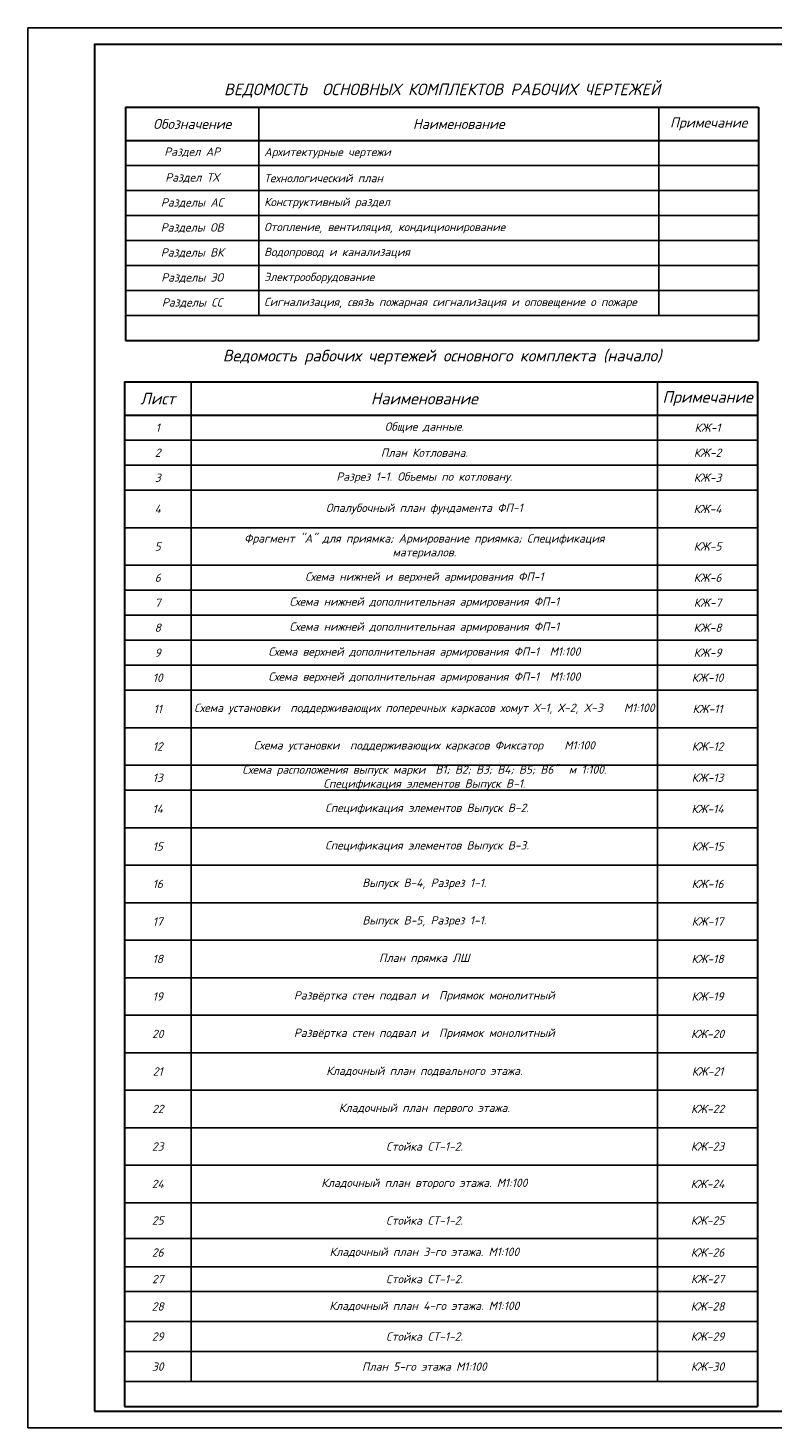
# Model space of a CAD drawing. Header units: millimetres. Extents: x -33345 to 4712671, y -3392 to 121473.
# Tile 3 of 256: x 68388 to 90716, y 44501 to 86501. Entities that reach past the tile are written whole.
import ezdxf

# ---------------------------------------------------------------- set-up
doc = ezdxf.new("R2010")
doc.units = ezdxf.units.MM
doc.layers.add('0.25', color=7, linetype='Continuous', lineweight=25)
doc.layers.add('010_Листы', color=7, linetype='Continuous')
doc.styles.add('ISOCPEUR', font='isocpeui.ttf', dxfattribs={"height": 300})

# ---------------------------------------------------------------- blocks, each defined once
blk = doc.blocks.new('*U146')
at = {"layer": '0.25', "color": 5, "linetype": 'Continuous', "lineweight": 25, "ltscale": 100}
blk.add_lwpolyline([(-63500, 0), (0, 0), (0, 42000), (-63500, 42000), (-63500, 0)], dxfattribs=at)
at = {"layer": '0.25', "color": 7, "linetype": 'Continuous', "lineweight": 30, "ltscale": 100}
blk.add_lwpolyline([(-61500, 500), (-500, 500), (-500, 41500), (-61500, 41500), (-61500, 500)], dxfattribs=at)
blk = doc.blocks.new('*T2642')
at = {"color": 0, "lineweight": 30, "transparency": 16777216}
for p, q in [((0, 0), (19000, 0)), ((0, 0), (0, -30742)), ((19000, 0), (19000, -30742)), ((0, -1000), (19000, -1000)), ((0, -30742), (19000, -30742))]:
    blk.add_line(p, q, dxfattribs=at)
at = {"color": 0, "linetype": 'ByBlock', "lineweight": -2, "transparency": 16777216}
for p, q in [((2000, 0), (2000, -29992)), ((16000, 0), (16000, -29992)), ((0, -1750), (19000, -1750)), ((0, -2500), (19000, -2500)), ((0, -3250), (19000, -3250)), ((0, -4375), (19000, -4375)), ((0, -5500), (19000, -5500)), ((0, -6250), (19000, -6250)), ((0, -7000), (19000, -7000)), ((0, -7750), (19000, -7750)), ((0, -8500), (19000, -8500)), ((0, -9250), (19000, -9250)), ((0, -10375), (19000, -10375)), ((0, -11500), (19000, -11500)), ((0, -12250), (19000, -12250)), ((0, -13375), (19000, -13375)), ((0, -14500), (19000, -14500)), ((0, -15625), (19000, -15625)), ((0, -16750), (19000, -16750)), ((0, -17875), (19000, -17875)), ((0, -19000), (19000, -19000)), ((0, -20125), (19000, -20125)), ((0, -21250), (19000, -21250)), ((0, -22375), (19000, -22375)), ((0, -23500), (19000, -23500)), ((0, -24625), (19000, -24625)), ((0, -25694), (19000, -25694)), ((0, -26545), (19000, -26545)), ((0, -27286), (19000, -27286)), ((0, -28188), (19000, -28188)), ((0, -29090), (19000, -29090)), ((0, -29992), (19000, -29992))]:
    blk.add_line(p, q, dxfattribs=at)
at = {"color": 0, "lineweight": 25, "transparency": 16777216, "char_height": 350, "attachment_point": 5, "style": 'ISOCPEUR'}
for s, insert, width in [('{\\C256;Лист}', (1000, -500), 1997.66), ('{\\C256;Наименование}', (9000, -500), 13997.66), ('{\\fISOCPEUR|b0|i1|c204|p34;\\C256;Примечание}', (17500, -500), 2997.66)]:
    blk.add_mtext(s, dxfattribs=dict(at, insert=insert, width=width))
at = {"lineweight": 25, "transparency": 16777216, "char_height": 250, "attachment_point": 5, "style": 'ISOCPEUR'}
for s, insert, width in [('1', (1000, -1375), 1997.66), ('Общие данные.', (9000, -1375), 13997.66), ('КЖ-1', (17500, -1375), 2997.66), ('2', (1000, -2125), 1997.66), ('План Котлована. ', (9000, -2125), 13997.66), ('КЖ-2', (17500, -2125), 2997.66), ('3', (1000, -2875), 1997.66), ('Разрез 1-1. Объемы по котловану.', (9000, -2875), 13997.66), ('КЖ-3', (17500, -2875), 2997.66), ('4', (1000, -3812), 1997.66), ('Опалубочный план фундамента ФП-1 ', (9000, -3812), 13997.66), ('КЖ-4', (17500, -3812), 2997.66), ('Фрагмент "А" для приямка; Армирование приямка; Спецификация \\Pматериалов.', (9000, -4938), 13997.66), ('5', (1000, -4938), 1997.66), ('КЖ-5', (17500, -4938), 2997.66), ('6', (1000, -5875), 1997.66), ('Схема нижней и верхней армирования ФП-1 ', (9000, -5875), 13997.66), ('КЖ-6', (17500, -5875), 2997.66), ('7', (1000, -6625), 1997.66), ('Схема нижней дополнительная армирования ФП-1 ', (9000, -6625), 13997.66), ('КЖ-7', (17500, -6625), 2997.66), ('8', (1000, -7375), 1997.66), ('Схема нижней дополнительная армирования ФП-1 ', (9000, -7375), 13997.66), ('КЖ-8', (17500, -7375), 2997.66), ('9', (1000, -8125), 1997.66), ('Схема верхней дополнительная армирования ФП-1  M1:100 ', (9000, -8125), 13997.66), ('КЖ-9', (17500, -8125), 2997.66), ('10', (1000, -8875), 1997.66), ('Схема верхней дополнительная армирования ФП-1  M1:100 ', (9000, -8875), 13997.66), ('КЖ-10', (17500, -8875), 2997.66), ('11', (1000, -9812), 1997.66), ('Схема установки  поддерживающих поперечных каркасов хомут Х-1, Х-2, X-3    M1:100  ', (9000, -9812), 13997.66), ('КЖ-11', (17500, -9812), 2997.66), ('12', (1000, -10938), 1997.66), ('Схема установки  поддерживающих каркасов Фиксатор    M1:100 ', (9000, -10938), 13997.66), ('КЖ-12', (17500, -10938), 2997.66), ('13', (1000, -11875), 1997.66), ('Схема расположения выпуск марки "В1; В2; В3; В4; В5; В6"  м 1:100.\\PСпецификация элементов Выпуск В-1. ', (9000, -11875), 13997.66), ('КЖ-13', (17500, -11875), 2997.66), ('14', (1000, -12812), 1997.66), (' Спецификация элементов Выпуск В-2. ', (9000, -12812), 13997.66), ('КЖ-14', (17500, -12812), 2997.66), ('15', (1000, -13938), 1997.66), (' Спецификация элементов Выпуск В-3. ', (9000, -13938), 13997.66), ('КЖ-15', (17500, -13938), 2997.66), ('16', (1000, -15062), 1997.66), ('Выпуск В-4, Разрез 1-1.', (9000, -15062), 13997.66), ('КЖ-16', (17500, -15062), 2997.66), ('17', (1000, -16188), 1997.66), ('Выпуск В-5, Разрез 1-1.', (9000, -16188), 13997.66), ('КЖ-17', (17500, -16188), 2997.66), ('18', (1000, -17312), 1997.66), ('{\\C7;План прямка ЛШ}', (9000, -17312), 13997.66), ('КЖ-18', (17500, -17312), 2997.66), ('19', (1000, -18438), 1997.66), ('{\\C7;Развёртка стен подвал и  Приямок монолитный  }', (9000, -18438), 13997.66), ('КЖ-19', (17500, -18438), 2997.66), ('20', (1000, -19562), 1997.66), ('{\\C7;Развёртка стен подвал и  Приямок монолитный  }', (9000, -19562), 13997.66), ('КЖ-20', (17500, -19562), 2997.66), ('21', (1000, -20688), 1997.66), ('{\\C0;Кладочный план} {\\C0;подвального этажа.}', (9000, -20688), 13997.66), ('КЖ-21', (17500, -20688), 2997.66), ('22', (1000, -21812), 1997.66), ('{\\C0;Кладочный план} {\\C0;первого этажа.}', (9000, -21812), 13997.66), ('КЖ-22', (17500, -21812), 2997.66), ('23', (1000, -22938), 1997.66), ('{\\C0;Cтойка CТ-1-2.}', (9000, -22938), 13997.66), ('КЖ-23', (17500, -22938), 2997.66), ('24', (1000, -24062), 1997.66), ('{\\C0;Кладочный план} {\\C0;второго этажа.} M1:100', (9000, -24062), 13997.66), ('КЖ-24', (17500, -24062), 2997.66), ('25', (1000, -25159), 1997.66), ('{\\C0;Cтойка CТ-1-2.}', (9000, -25159), 13997.66), ('КЖ-25', (17500, -25159), 2997.66), ('26', (1000, -26119), 1997.66), ('{\\C0;Кладочный план} {\\C0;3-го этажа.} M1:100', (9000, -26119), 13997.66), ('КЖ-26', (17500, -26119), 2997.66), ('27', (1000, -26915), 1997.66), ('{\\C0;Cтойка CТ-1-2.}', (9000, -26915), 13997.66), ('КЖ-27', (17500, -26915), 2997.66), ('28', (1000, -27737), 1997.66), ('{\\C0;Кладочный план} {\\C0;4-го этажа.} M1:100', (9000, -27737), 13997.66), ('КЖ-28', (17500, -27737), 2997.66), ('29', (1000, -28639), 1997.66), ('{\\C0;Cтойка CТ-1-2.}', (9000, -28639), 13997.66), ('КЖ-29', (17500, -28639), 2997.66), ('30', (1000, -29541), 1997.66), ('План 5-го этажа M1:100', (9000, -29541), 13997.66), ('КЖ-30', (17500, -29541), 2997.66)]:
    blk.add_mtext(s, dxfattribs=dict(at, insert=insert, width=width))

msp = doc.modelspace()

# ---------------------------------------------------------------- linework, layer by layer
at = {"lineweight": 30, "ltscale": 30, "transparency": 33554687}
for p, q in [((71315.24, 84123.897), (71315.24, 77123.897)), ((71315.24, 84123.897), (90315.24, 84123.897)), ((90315.24, 84123.897), (90315.24, 77123.897)), ((71315.24, 83123.897), (90315.24, 83123.897)), ((71315.24, 77123.897), (90315.24, 77123.897))]:
    msp.add_line(p, q, dxfattribs=at)
at = {"ltscale": 30, "transparency": 33554687}
for p, q in [((75315.24, 84123.897), (75315.24, 77873.897)), ((87315.24, 84123.897), (87315.24, 77873.897)), ((71315.24, 82373.897), (90315.24, 82373.897)), ((71315.24, 81623.897), (90315.24, 81623.897)), ((71315.24, 80873.897), (90315.24, 80873.897)), ((71315.24, 80123.897), (90315.24, 80123.897)), ((71315.24, 79373.897), (90315.24, 79373.897)), ((71315.24, 78623.897), (90315.24, 78623.897)), ((71315.24, 77873.897), (90315.24, 77873.897))]:
    msp.add_line(p, q, dxfattribs=at)

# ---------------------------------------------------------------- block references
msp.add_blockref('*T2642', (71281.867, 75884.984))
at = {"layer": '010_Листы', "ltscale": 100, "transparency": 33554687}
msp.add_blockref('*U146', (131888.406, 44501.326), dxfattribs=at)

# ---------------------------------------------------------------- texts
at = {"transparency": 33554687, "style": 'ISOCPEUR'}
for s, insert, char_height, width, attachment_point in [('ВЕДОМОСТЬ  ОСНОВНЫХ КОМПЛЕКТОВ РАБОЧИХ ЧЕРТЕЖЕЙ ', (80815.24, 84623.897), 350, 19000, 5), ('Обозначение', (73315.24, 83623.897), 300, 4000, 5), ('Наименование', (81315.24, 83623.897), 300, 12000, 5), ('Примечание', (88815.24, 83623.897), 300, 3000, 5), ('Раздел АР', (73315.24, 82771.883), 250, 4000, 5), (' Архитектурные чертежи', (75315.24, 82748.897), 250, 12000, 4), ('Раздел ТХ\\P', (73315.24, 81998.897), 250, 4000, 5), (' Технологический план', (75315.24, 81998.897), 250, 12000, 4), ('Разделы АС\\P', (73315.24, 81248.897), 250, 4000, 5), (' Конструктивный раздел', (75315.24, 81248.897), 250, 12000, 4), ('Разделы ОВ\\P', (73315.24, 80498.897), 250, 4000, 5), (' Отопление, вентиляция, кондиционирование', (75315.24, 80498.897), 250, 12000, 4), ('Разделы ВК\\P', (73315.24, 79748.897), 250, 4000, 5), (' Водопровод и канализация', (75315.24, 79748.897), 250, 12000, 4), ('Разделы ЭО\\P', (73315.24, 78998.897), 250, 4000, 5), (' Электрооборудование', (75315.24, 78998.897), 250, 12000, 4), ('Разделы СС\\P', (73315.24, 78248.897), 250, 4000, 5), (' Сигнализация, связь пожарная сигнализация и оповещение о пожаре', (75315.24, 78248.897), 250, 12000, 4), ('Ведомость рабочих чертежей основного комплекта (начало)', (80815.24, 76623.897), 350, 19000, 5)]:
    msp.add_mtext(s, dxfattribs=dict(at, insert=insert, char_height=char_height, width=width, attachment_point=attachment_point))

doc.saveas('drawing.dxf')
